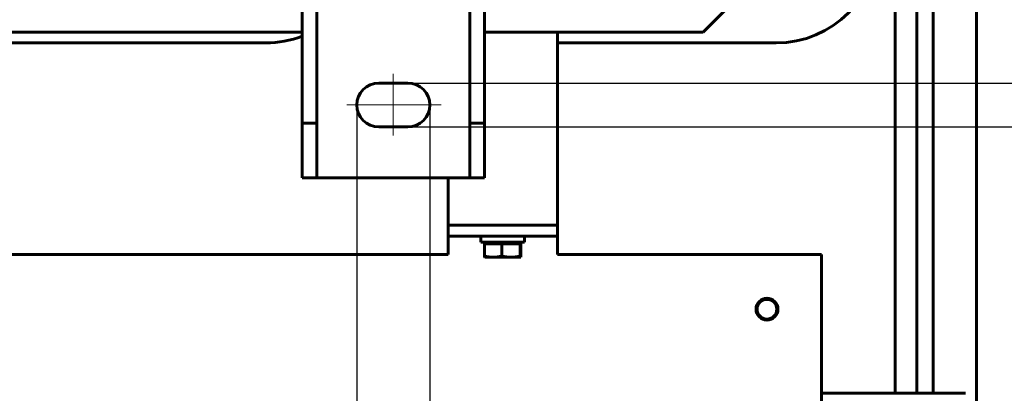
# Model space of a CAD drawing. Header units: millimetres. Extents: x 0 to 297, y 0 to 420.
# Tile 12 of 15: x 154 to 222, y 275 to 301. Entities that reach past the tile are written whole.
import ezdxf

# ---------------------------------------------------------------- set-up
doc = ezdxf.new("R2010")
doc.units = ezdxf.units.MM
for name, pattern in [('K5LT_AXLED', [19.5, 15, -1.5, 1.5, -1.5]), ('K5LT_BASIC', [0]), ('K5LT_THIN', [0])]:
    doc.linetypes.add(name, pattern=pattern)
doc.layers.add('Системный слой', color=7, linetype='Continuous')
doc.styles.add('KDIMTEXTSTYLE', font='GOST_AU.SHX', dxfattribs={"width": 0.96, "oblique": 15, "height": 5})
doc.dimstyles.new('KDIMSTYLE (0.25)', dxfattribs={"dimtxt": 5, "dimasz": 1, "dimexe": 2, "dimexo": 0, "dimgap": 1, "dimtad": 1, "dimlfac": 4, "dimtxsty": 'KDIMTEXTSTYLE', "dimsah": 1, "dimcen": 0, "dimdle": 1, "dimadec": 0, "dimazin": 0, "dimtfac": 0.667, "dimtmove": 0, "dimatfit": 3, "dimfxl": 1, "dimtvp": 1, "dimtolj": 1, "dimtzin": 0, "dimarcsym": 0})

# ---------------------------------------------------------------- blocks, each defined once
blk = doc.blocks.new('U73')
at = {"layer": 'Системный слой', "color": 150, "linetype": 'K5LT_BASIC', "lineweight": 60, "true_color": 0x0080ff}
for p, q in [((203.297, 342.31), (211.925, 342.31)), ((211.925, 342.31), (211.96, 342.31)), ((211.96, 342.31), (211.969, 342.31)), ((211.969, 342.31), (211.981, 342.31)), ((211.981, 342.31), (211.999, 342.31)), ((211.999, 342.31), (212.008, 342.31)), ((212.008, 342.31), (212.024, 342.31)), ((212.024, 342.31), (212.057, 342.31)), ((212.057, 342.31), (212.123, 342.31)), ((212.123, 342.31), (212.253, 342.31)), ((212.253, 342.31), (212.515, 342.31)), ((212.515, 342.31), (212.835, 342.31)), ((212.835, 342.31), (213.696, 342.31)), ((213.696, 342.31), (214.269, 342.31)), ((214.269, 342.31), (214.378, 342.31)), ((214.378, 342.31), (214.386, 342.31)), ((214.386, 342.31), (214.401, 342.31)), ((214.401, 342.31), (214.431, 342.31)), ((214.431, 342.31), (214.485, 342.31)), ((214.485, 342.31), (214.512, 342.31)), ((214.512, 342.31), (214.575, 342.31)), ((214.575, 342.31), (214.599, 342.31)), ((214.599, 342.31), (214.61, 342.31)), ((214.61, 342.31), (214.618, 342.31)), ((214.618, 342.31), (214.627, 342.31)), ((214.627, 342.31), (214.638, 342.31)), ((214.638, 342.31), (214.66, 342.31)), ((214.66, 342.31), (214.686, 342.31)), ((214.686, 342.31), (214.694, 342.31)), ((214.694, 342.31), (214.706, 342.31)), ((214.706, 342.31), (214.723, 342.31)), ((214.723, 342.31), (214.735, 342.31)), ((214.735, 342.31), (214.743, 342.31)), ((214.743, 342.31), (214.753, 342.31)), ((214.753, 342.31), (214.764, 342.31)), ((214.764, 342.31), (214.773, 342.31)), ((214.773, 342.31), (214.782, 342.31)), ((214.782, 342.31), (214.801, 342.31)), ((214.801, 342.31), (214.823, 342.31)), ((214.823, 342.31), (214.831, 342.31)), ((214.831, 342.31), (214.841, 342.31)), ((214.841, 342.31), (214.861, 342.31)), ((214.861, 342.31), (214.901, 342.31)), ((214.901, 342.31), (214.938, 342.31)), ((214.938, 342.31), (214.946, 342.31)), ((214.946, 342.31), (214.958, 342.31)), ((214.958, 342.31), (214.981, 342.31)), ((214.981, 342.31), (215.027, 342.31)), ((215.027, 342.31), (215.118, 342.31)), ((215.118, 342.31), (215.164, 342.31)), ((215.164, 342.31), (215.171, 342.31)), ((215.171, 342.31), (215.186, 342.31)), ((215.186, 342.31), (215.215, 342.31)), ((215.215, 342.31), (215.262, 342.31)), ((215.262, 342.31), (215.319, 342.31)), ((215.319, 342.31), (215.39, 342.31)), ((215.39, 342.31), (215.44, 342.31)), ((215.44, 342.31), (215.515, 342.31)), ((215.515, 342.31), (215.61, 342.31)), ((215.61, 342.31), (215.619, 342.31)), ((215.619, 342.31), (215.635, 342.31)), ((215.635, 342.31), (215.669, 342.31)), ((215.669, 342.31), (215.737, 342.31)), ((215.737, 342.31), (215.875, 342.31)), ((215.875, 342.31), (215.972, 342.31)), ((215.972, 342.31), (215.981, 342.31)), ((215.981, 342.31), (215.994, 342.31)), ((215.994, 342.31), (216.021, 342.31)), ((216.021, 342.31), (216.067, 342.31)), ((216.067, 342.31), (216.076, 342.31)), ((216.076, 342.31), (216.085, 342.31)), ((216.085, 342.31), (216.093, 342.31)), ((216.093, 342.31), (216.102, 342.31)), ((216.102, 342.31), (216.113, 342.309)), ((216.113, 342.309), (216.122, 342.309)), ((216.122, 342.309), (216.13, 342.309)), ((216.13, 342.309), (216.145, 342.309)), ((216.145, 342.309), (216.166, 342.308)), ((216.166, 342.308), (216.175, 342.308)), ((216.175, 342.308), (216.185, 342.308)), ((216.185, 342.308), (216.206, 342.307)), ((216.206, 342.307), (216.249, 342.305)), ((216.249, 342.305), (216.267, 342.304)), ((216.267, 342.304), (216.276, 342.304)), ((216.276, 342.304), (216.289, 342.303)), ((216.289, 342.303), (216.313, 342.301)), ((216.313, 342.301), (216.362, 342.298)), ((216.362, 342.298), (216.461, 342.288)), ((216.461, 342.288), (216.475, 342.287)), ((216.475, 342.287), (216.484, 342.286)), ((216.484, 342.286), (216.5, 342.284)), ((216.5, 342.284), (216.531, 342.28)), ((216.531, 342.28), (216.593, 342.272)), ((216.593, 342.272), (216.717, 342.252)), ((216.717, 342.252), (216.892, 342.218)), ((216.892, 342.218), (216.901, 342.216)), ((216.901, 342.216), (216.92, 342.212)), ((216.92, 342.212), (216.956, 342.203)), ((216.956, 342.203), (217.029, 342.185)), ((217.029, 342.185), (217.17, 342.147)), ((217.17, 342.147), (217.367, 342.082)), ((217.367, 342.082), (217.376, 342.079)), ((217.376, 342.079), (217.394, 342.073)), ((217.394, 342.073), (217.428, 342.06)), ((217.428, 342.06), (217.497, 342.033)), ((217.497, 342.033), (217.632, 341.975)), ((217.632, 341.975), (217.764, 341.912)), ((217.764, 341.912), (217.772, 341.908)), ((217.772, 341.908), (217.788, 341.9)), ((217.788, 341.9), (217.82, 341.883)), ((217.82, 341.883), (217.884, 341.849)), ((217.884, 341.849), (218.011, 341.776)), ((218.011, 341.776), (218.154, 341.686)), ((218.154, 341.686), (218.162, 341.681)), ((218.162, 341.681), (218.178, 341.67)), ((218.178, 341.67), (218.21, 341.648)), ((218.21, 341.648), (218.273, 341.604)), ((218.273, 341.604), (218.396, 341.512)), ((218.396, 341.512), (218.544, 341.39)), ((218.544, 341.39), (218.551, 341.383)), ((218.551, 341.383), (218.566, 341.37)), ((218.566, 341.37), (218.596, 341.343)), ((218.596, 341.343), (218.655, 341.29)), ((218.655, 341.29), (218.768, 341.178)), ((218.768, 341.178), (218.888, 341.049)), ((218.888, 341.049), (218.895, 341.041)), ((218.895, 341.041), (218.908, 341.026)), ((218.908, 341.026), (218.934, 340.997)), ((218.934, 340.997), (218.984, 340.936)), ((218.984, 340.936), (219.082, 340.812)), ((219.082, 340.812), (219.185, 340.667)), ((219.185, 340.667), (219.191, 340.659)), ((219.191, 340.659), (219.202, 340.642)), ((219.202, 340.642), (219.224, 340.609)), ((219.224, 340.609), (219.267, 340.542)), ((219.267, 340.542), (219.348, 340.405)), ((219.348, 340.405), (219.434, 340.245)), ((219.434, 340.245), (219.438, 340.236)), ((219.438, 340.236), (219.447, 340.219)), ((219.447, 340.219), (219.463, 340.184)), ((219.463, 340.184), (219.496, 340.115)), ((219.496, 340.115), (219.556, 339.975)), ((219.556, 339.975), (219.61, 339.833)), ((219.61, 339.833), (219.613, 339.824)), ((219.613, 339.824), (219.619, 339.807)), ((219.619, 339.807), (219.631, 339.773)), ((219.631, 339.773), (219.653, 339.705)), ((219.653, 339.705), (219.693, 339.568)), ((219.693, 339.568), (219.73, 339.42)), ((219.73, 339.42), (219.732, 339.41)), ((219.732, 339.41), (219.737, 339.391)), ((219.737, 339.391), (219.745, 339.354)), ((219.745, 339.354), (219.76, 339.278)), ((219.76, 339.278), (219.788, 339.123)), ((219.788, 339.123), (219.816, 338.901)), ((219.816, 338.901), (219.817, 338.892)), ((219.817, 338.892), (219.819, 338.873)), ((219.819, 338.873), (219.822, 338.835)), ((219.822, 338.835), (219.827, 338.76)), ((219.827, 338.76), (219.833, 338.611)), ((219.833, 338.611), (219.834, 338.532)), ((219.834, 338.532), (219.834, 338.523)), ((219.834, 338.523), (219.834, 338.508)), ((219.834, 338.508), (219.834, 338.477)), ((219.834, 338.477), (219.834, 338.417)), ((219.834, 338.417), (219.834, 338.3)), ((219.834, 338.3), (219.834, 338.253)), ((219.834, 338.253), (219.834, 338.245)), ((219.834, 338.245), (219.834, 338.231)), ((219.834, 338.231), (219.834, 338.204)), ((219.834, 338.204), (219.834, 338.149)), ((219.834, 338.149), (219.834, 338.086)), ((219.834, 338.086), (219.834, 338.054)), ((219.834, 338.054), (219.834, 338.038)), ((219.834, 338.038), (219.834, 338.001)), ((219.834, 338.001), (219.834, 337.984)), ((219.834, 337.984), (219.834, 337.96)), ((219.834, 337.96), (219.834, 337.953)), ((219.834, 337.953), (219.834, 337.939)), ((219.834, 337.939), (219.834, 337.913)), ((219.834, 337.913), (219.834, 337.859)), ((219.834, 337.859), (219.834, 337.752)), ((219.834, 337.752), (219.834, 337.731)), ((219.834, 337.731), (219.834, 337.723)), ((219.834, 337.723), (219.834, 337.711)), ((219.834, 337.711), (219.834, 337.688)), ((219.834, 337.688), (219.834, 337.639)), ((219.834, 337.639), (219.834, 337.617)), ((219.834, 337.617), (219.834, 337.608)), ((219.834, 337.608), (219.834, 337.598)), ((219.834, 337.598), (219.834, 337.59)), ((219.834, 337.59), (219.834, 337.581)), ((219.834, 337.581), (219.834, 337.571)), ((219.834, 337.571), (219.834, 337.557)), ((219.834, 337.557), (219.834, 337.549)), ((219.834, 337.549), (219.834, 337.539)), ((219.834, 337.539), (219.834, 337.52)), ((219.834, 337.52), (219.834, 337.497)), ((219.834, 337.497), (219.834, 337.489)), ((219.834, 337.489), (219.834, 337.478)), ((219.834, 337.478), (219.834, 337.457)), ((219.834, 337.457), (219.834, 337.414)), ((219.834, 337.414), (219.834, 337.377)), ((219.834, 337.377), (219.834, 337.368)), ((219.834, 337.368), (219.834, 337.356)), ((219.834, 337.356), (219.834, 337.331)), ((219.834, 337.331), (219.834, 337.28)), ((219.834, 337.28), (219.834, 337.179)), ((219.834, 337.179), (219.834, 336.976)), ((219.834, 336.976), (219.834, 336.615)), ((219.834, 336.615), (219.834, 336.239)), ((219.834, 336.239), (219.834, 336.167)), ((219.834, 336.167), (219.834, 336.158)), ((219.834, 336.158), (219.834, 336.142)), ((219.834, 336.142), (219.834, 336.109)), ((219.834, 336.109), (219.834, 336.044)), ((219.834, 336.044), (219.834, 335.914)), ((219.834, 335.914), (219.834, 335.739)), ((219.834, 335.739), (219.834, 335.38)), ((219.834, 335.38), (219.834, 334.655)), ((219.834, 334.655), (219.834, 333.209)), ((219.834, 333.209), (219.834, 330.315)), ((219.834, 330.315), (219.834, 324.524)), ((219.834, 324.524), (219.834, 312.943)), ((219.834, 312.943), (219.834, 289.78)), ((219.834, 289.78), (219.834, 277.191)), ((219.834, 277.191), (219.834, 277.182)), ((219.834, 277.182), (219.834, 277.168)), ((219.834, 277.168), (219.834, 277.139)), ((219.834, 277.139), (219.834, 277.081)), ((219.834, 277.081), (219.834, 276.966)), ((219.834, 276.966), (219.834, 276.822)), ((219.834, 276.822), (219.834, 276.813)), ((219.834, 276.813), (219.834, 276.797)), ((219.834, 276.797), (219.834, 276.765)), ((219.834, 276.765), (219.834, 276.702)), ((219.834, 276.702), (219.834, 276.576)), ((219.834, 276.576), (219.834, 276.45)), ((219.834, 276.45), (219.834, 276.442)), ((219.834, 276.442), (219.834, 276.426)), ((219.834, 276.426), (219.834, 276.396)), ((219.834, 276.396), (219.834, 276.335)), ((219.834, 276.335), (219.834, 276.216)), ((219.834, 276.216), (219.834, 276.102)), ((219.834, 276.102), (219.834, 276.094)), ((219.834, 276.094), (219.834, 276.08)), ((219.834, 276.08), (219.834, 276.051)), ((219.834, 276.051), (219.834, 275.995)), ((219.834, 275.995), (219.834, 275.884)), ((219.834, 275.884), (219.834, 275.774)), ((219.834, 275.774), (219.834, 275.767)), ((219.834, 275.767), (219.834, 275.754)), ((219.834, 275.754), (219.834, 275.728)), ((219.834, 275.728), (219.834, 275.676)), ((219.834, 275.676), (219.834, 275.574)), ((219.834, 275.574), (219.834, 275.475)), ((219.834, 275.475), (219.834, 275.469)), ((219.834, 275.469), (219.834, 275.457)), ((219.834, 275.457), (219.834, 275.434)), ((219.834, 275.434), (219.834, 275.388)), ((219.834, 275.388), (219.834, 275.299)), ((219.834, 275.299), (219.834, 275.216)), ((219.834, 275.216), (219.834, 275.21)), ((219.834, 275.21), (219.834, 275.2)), ((219.834, 275.2), (219.834, 275.18)), ((219.834, 275.18), (219.834, 275.14)), ((219.834, 275.14), (219.834, 275.065)), ((219.834, 275.065), (219.834, 274.992)), ((219.834, 274.992), (219.834, 274.988)), ((219.834, 274.988), (219.834, 274.98)), ((219.834, 274.98), (219.834, 274.963)), ((219.834, 274.963), (219.834, 274.931)), ((219.834, 274.931), (219.834, 274.869)), ((219.834, 274.869), (219.834, 274.812)), ((219.834, 274.812), (219.834, 274.809)), ((219.834, 274.809), (219.834, 274.802)), ((219.834, 274.802), (219.834, 274.789)), ((219.834, 274.789), (219.834, 274.765)), ((219.834, 274.765), (219.834, 274.72)), ((219.834, 274.72), (219.834, 274.68)), ((219.834, 274.68), (219.834, 274.678)), ((219.834, 274.678), (219.834, 274.673)), ((219.834, 274.673), (219.834, 274.665)), ((219.834, 274.665), (219.834, 274.648)), ((219.834, 274.648), (219.834, 274.619)), ((219.834, 274.619), (219.834, 274.596)), ((219.834, 274.596), (219.834, 274.594)), ((219.834, 274.594), (219.834, 274.592)), ((219.834, 274.592), (219.834, 274.588)), ((219.834, 274.588), (219.834, 274.581)), ((219.834, 274.581), (219.834, 274.575)), ((219.834, 274.575), (219.834, 274.572)), ((219.834, 274.572), (219.834, 274.571)), ((219.834, 274.571), (219.834, 274.57)), ((219.834, 274.57), (219.834, 274.569)), ((219.834, 274.569), (219.834, 274.568)), ((219.834, 274.568), (219.834, 274.567)), ((219.834, 274.567), (219.834, 274.564)), ((219.834, 274.564), (219.834, 274.562)), ((219.834, 274.562), (219.834, 274.561)), ((219.834, 274.561), (219.834, 274.561)), ((219.834, 274.561), (219.834, 274.561)), ((219.834, 274.561), (219.834, 274.561)), ((219.834, 274.561), (219.834, 274.56)), ((219.834, 274.56), (219.834, 274.56)), ((219.834, 274.56), (219.834, 274.56)), ((219.834, 274.56), (219.834, 274.56)), ((219.834, 274.56), (219.834, 274.56)), ((219.834, 274.56), (219.834, 274.56)), ((219.834, 274.56), (219.834, 274.56)), ((219.834, 274.56), (219.834, 274.56)), ((219.834, 274.56), (219.834, 274.56))]:
    blk.add_line(p, q, dxfattribs=at)
blk = doc.blocks.new('U76')
at = {"layer": 'Системный слой', "color": 150, "linetype": 'K5LT_BASIC', "lineweight": 60, "true_color": 0x0080ff}
for p, q in [((211.108, 275.31), (209.21, 275.31)), ((213.981, 275.31), (211.108, 275.31)), ((215.418, 275.31), (213.981, 275.31)), ((216.859, 275.31), (215.418, 275.31)), ((217.367, 275.31), (216.859, 275.31)), ((217.762, 275.31), (217.367, 275.31)), ((217.945, 275.31), (217.762, 275.31)), ((218.033, 275.31), (217.945, 275.31)), ((218.076, 275.31), (218.033, 275.31)), ((218.208, 275.31), (218.076, 275.31)), ((218.271, 275.31), (218.208, 275.31)), ((218.303, 275.31), (218.271, 275.31)), ((218.318, 275.31), (218.303, 275.31)), ((218.326, 275.31), (218.318, 275.31)), ((218.335, 275.31), (218.326, 275.31)), ((218.341, 275.31), (218.335, 275.31)), ((218.345, 275.31), (218.341, 275.31)), ((218.348, 275.31), (218.345, 275.31)), ((218.35, 275.31), (218.348, 275.31)), ((218.351, 275.31), (218.35, 275.31)), ((218.353, 275.31), (218.351, 275.31)), ((218.354, 275.31), (218.353, 275.31)), ((218.356, 275.31), (218.354, 275.31)), ((218.359, 275.31), (218.356, 275.31)), ((218.476, 275.31), (218.359, 275.31)), ((218.908, 275.31), (218.476, 275.31)), ((219.028, 275.31), (218.908, 275.31)), ((219.063, 275.31), (219.028, 275.31)), ((219.074, 275.31), (219.063, 275.31)), ((219.078, 275.31), (219.074, 275.31)), ((219.08, 275.31), (219.078, 275.31)), ((219.081, 275.31), (219.08, 275.31)), ((219.08, 275.31), (219.08, 275.31)), ((219.082, 275.31), (219.081, 275.31)), ((219.081, 275.31), (219.081, 275.31)), ((219.081, 275.31), (219.081, 275.31)), ((219.081, 275.31), (219.081, 275.31)), ((219.081, 275.31), (219.081, 275.31)), ((219.081, 275.31), (219.081, 275.31)), ((219.083, 275.31), (219.082, 275.31)), ((219.082, 275.31), (219.082, 275.31)), ((219.082, 275.31), (219.082, 275.31)), ((219.082, 275.31), (219.082, 275.31)), ((219.082, 275.31), (219.082, 275.31)), ((219.082, 275.31), (219.082, 275.31)), ((219.082, 275.31), (219.082, 275.31)), ((219.082, 275.31), (219.082, 275.31)), ((219.082, 275.31), (219.082, 275.31)), ((219.082, 275.31), (219.082, 275.31)), ((219.082, 275.31), (219.082, 275.31)), ((219.082, 275.31), (219.082, 275.31)), ((219.082, 275.31), (219.082, 275.31)), ((219.082, 275.31), (219.082, 275.31)), ((219.084, 275.31), (219.083, 275.31)), ((219.083, 275.31), (219.083, 275.31)), ((219.083, 275.31), (219.083, 275.31)), ((219.083, 275.31), (219.083, 275.31)), ((219.083, 275.31), (219.083, 275.31)), ((219.083, 275.31), (219.083, 275.31)), ((219.084, 275.31), (219.084, 275.31)), ((219.084, 275.31), (219.084, 275.31)), ((219.084, 275.31), (219.084, 275.31)), ((219.084, 275.31), (219.084, 275.31)), ((219.084, 275.31), (219.084, 275.31)), ((219.084, 275.31), (219.084, 275.31)), ((219.084, 275.31), (219.084, 275.31)), ((219.084, 275.31), (219.084, 275.31))]:
    blk.add_line(p, q, dxfattribs=at)
blk = doc.blocks.new('U88')
at = {"layer": 'Системный слой', "color": 150, "linetype": 'K5LT_BASIC', "lineweight": 60, "true_color": 0x0080ff}
for p, q in [((215.742, 315.566), (215.742, 293.752)), ((215.742, 293.752), (215.742, 277.547)), ((215.742, 277.547), (215.742, 277.519)), ((215.742, 277.519), (215.742, 277.478)), ((215.742, 277.478), (215.742, 277.416)), ((215.742, 277.416), (215.742, 277.323)), ((215.742, 277.323), (215.742, 277.184)), ((215.742, 277.184), (215.742, 276.977)), ((215.742, 276.977), (215.742, 276.673)), ((215.742, 276.673), (215.742, 276.401)), ((215.742, 276.401), (215.742, 276.379)), ((215.742, 276.379), (215.742, 276.335)), ((215.742, 276.335), (215.742, 276.248)), ((215.742, 276.248), (215.742, 276.08)), ((215.742, 276.08), (215.742, 275.761)), ((215.742, 275.761), (215.742, 275.437)), ((215.742, 275.437), (215.742, 275.427)), ((215.742, 275.427), (215.742, 275.408)), ((215.742, 275.408), (215.742, 275.369)), ((215.742, 275.369), (215.742, 275.31))]:
    blk.add_line(p, q, dxfattribs=at)
blk = doc.blocks.new('U90')
at = {"layer": 'Системный слой', "color": 150, "linetype": 'K5LT_BASIC', "lineweight": 60, "true_color": 0x0080ff}
for p, q in [((214.242, 308.165), (214.242, 282.914)), ((214.242, 282.914), (214.242, 277.361)), ((214.242, 277.361), (214.242, 277.354)), ((214.242, 277.354), (214.242, 277.342)), ((214.242, 277.342), (214.242, 277.32)), ((214.242, 277.32), (214.242, 277.274)), ((214.242, 277.274), (214.242, 277.183)), ((214.242, 277.183), (214.242, 277.153)), ((214.242, 277.153), (214.242, 277.146)), ((214.242, 277.146), (214.242, 277.132)), ((214.242, 277.132), (214.242, 277.104)), ((214.242, 277.104), (214.242, 277.048)), ((214.242, 277.048), (214.242, 276.937)), ((214.242, 276.937), (214.242, 276.769)), ((214.242, 276.769), (214.242, 276.761)), ((214.242, 276.761), (214.242, 276.745)), ((214.242, 276.745), (214.242, 276.713)), ((214.242, 276.713), (214.242, 276.651)), ((214.242, 276.651), (214.242, 276.527)), ((214.242, 276.527), (214.242, 276.398)), ((214.242, 276.398), (214.242, 276.39)), ((214.242, 276.39), (214.242, 276.376)), ((214.242, 276.376), (214.242, 276.346)), ((214.242, 276.346), (214.242, 276.287)), ((214.242, 276.287), (214.242, 276.172)), ((214.242, 276.172), (214.242, 276.052)), ((214.242, 276.052), (214.242, 276.045)), ((214.242, 276.045), (214.242, 276.031)), ((214.242, 276.031), (214.242, 276.003)), ((214.242, 276.003), (214.242, 275.949)), ((214.242, 275.949), (214.242, 275.842)), ((214.242, 275.842), (214.242, 275.726)), ((214.242, 275.726), (214.242, 275.72)), ((214.242, 275.72), (214.242, 275.707)), ((214.242, 275.707), (214.242, 275.682)), ((214.242, 275.682), (214.242, 275.632)), ((214.242, 275.632), (214.242, 275.535)), ((214.242, 275.535), (214.242, 275.434)), ((214.242, 275.434), (214.242, 275.428)), ((214.242, 275.428), (214.242, 275.419)), ((214.242, 275.419), (214.242, 275.4)), ((214.242, 275.4), (214.242, 275.362)), ((214.242, 275.362), (214.242, 275.31))]:
    blk.add_line(p, q, dxfattribs=at)
blk = doc.blocks.new('U93')
at = {"layer": 'Системный слой', "color": 150, "linetype": 'K5LT_BASIC', "lineweight": 60, "true_color": 0x0080ff}
for p, q in [((168.297, 340.81), (173.585, 340.81)), ((178.545, 340.81), (181.125, 340.81)), ((186.085, 340.81), (194.835, 340.81)), ((203.297, 340.81), (211.992, 340.81)), ((215.017, 340.776), (215.253, 340.718)), ((215.253, 340.718), (215.436, 340.653)), ((215.436, 340.653), (215.479, 340.635)), ((215.479, 340.635), (215.492, 340.629)), ((215.492, 340.629), (215.517, 340.618)), ((215.517, 340.618), (215.568, 340.595)), ((215.568, 340.595), (215.668, 340.545)), ((215.668, 340.545), (215.859, 340.431)), ((215.859, 340.431), (216.203, 340.149)), ((216.203, 340.149), (216.211, 340.14)), ((216.211, 340.14), (216.228, 340.123)), ((216.228, 340.123), (216.26, 340.089)), ((216.26, 340.089), (216.323, 340.018)), ((216.323, 340.018), (216.439, 339.87)), ((216.439, 339.87), (216.632, 339.546)), ((216.632, 339.546), (216.692, 339.412)), ((216.692, 339.412), (216.699, 339.396)), ((216.699, 339.396), (216.712, 339.363)), ((216.712, 339.363), (216.736, 339.298)), ((216.736, 339.298), (216.778, 339.169)), ((216.778, 339.169), (216.824, 338.976)), ((216.824, 338.976), (216.855, 338.719)), ((216.855, 338.719), (216.86, 338.551)), ((216.86, 338.551), (216.86, 338.532)), ((216.86, 338.532), (216.86, 338.493)), ((216.86, 338.493), (216.86, 338.414)), ((216.86, 338.414), (216.86, 338.246)), ((216.86, 338.246), (216.86, 338.081)), ((216.86, 338.081), (216.86, 337.997)), ((216.86, 337.997), (216.86, 337.955)), ((216.86, 337.955), (216.86, 337.934)), ((216.86, 337.934), (216.86, 337.923)), ((216.86, 337.923), (216.86, 337.908)), ((216.86, 337.908), (216.86, 337.885)), ((216.86, 337.885), (216.86, 337.85)), ((216.86, 337.85), (216.86, 337.799)), ((216.86, 337.799), (216.86, 337.723)), ((216.86, 337.723), (216.86, 337.61)), ((216.86, 337.61), (216.86, 337.444)), ((216.86, 337.444), (216.86, 337.271)), ((216.86, 337.271), (216.86, 336.927)), ((216.86, 336.927), (216.86, 336.237)), ((216.86, 336.237), (216.86, 334.859)), ((216.86, 334.859), (216.86, 332.102)), ((216.86, 332.102), (216.86, 326.587)), ((216.86, 326.587), (216.86, 315.559)), ((216.86, 315.559), (216.86, 293.502)), ((216.86, 293.502), (216.86, 277.547)), ((216.86, 277.547), (216.86, 277.519)), ((216.86, 277.519), (216.86, 277.478)), ((216.86, 277.478), (216.86, 277.416)), ((216.86, 277.416), (216.86, 277.323)), ((216.86, 277.323), (216.86, 277.184)), ((216.86, 277.184), (216.86, 276.977)), ((216.86, 276.977), (216.86, 276.673)), ((216.86, 276.673), (216.86, 276.401)), ((216.86, 276.401), (216.86, 276.379)), ((216.86, 276.379), (216.86, 276.335)), ((216.86, 276.335), (216.86, 276.248)), ((216.86, 276.248), (216.86, 276.08)), ((216.86, 276.08), (216.86, 275.761)), ((216.86, 275.761), (216.86, 275.437)), ((216.86, 275.437), (216.86, 275.427)), ((216.86, 275.427), (216.86, 275.408)), ((216.86, 275.408), (216.86, 275.369)), ((216.86, 275.369), (216.86, 275.31))]:
    blk.add_line(p, q, dxfattribs=at)
blk = doc.blocks.new('U96')
at = {"layer": 'Системный слой', "color": 150, "linetype": 'K5LT_BASIC', "lineweight": 60, "true_color": 0x0080ff}
for p, q in [((173.585, 300.075), (151.085, 300.075)), ((201.085, 300.075), (186.085, 300.075))]:
    blk.add_line(p, q, dxfattribs=at)
blk = doc.blocks.new('U103')
at = {"layer": 'Системный слой', "color": 150, "linetype": 'K5LT_BASIC', "lineweight": 60, "true_color": 0x0080ff}
for p, q in [((188.556, 285.563), (188.557, 285.563)), ((188.557, 285.563), (188.558, 285.562)), ((188.558, 285.562), (188.559, 285.562)), ((188.559, 285.562), (188.56, 285.559)), ((188.56, 285.559), (188.562, 285.555)), ((188.562, 285.555), (188.564, 285.55))]:
    blk.add_line(p, q, dxfattribs=at)
blk = doc.blocks.new('U104')
at = {"layer": 'Системный слой', "color": 150, "linetype": 'K5LT_BASIC', "lineweight": 60, "true_color": 0x0080ff}
for p, q in [((188.557, 284.638), (188.556, 284.638)), ((188.558, 284.638), (188.557, 284.638)), ((188.559, 284.638), (188.558, 284.638)), ((188.562, 284.641), (188.559, 284.638)), ((188.567, 284.647), (188.562, 284.641)), ((188.569, 284.651), (188.567, 284.647)), ((188.57, 284.654), (188.569, 284.651)), ((188.571, 284.655), (188.57, 284.654)), ((188.577, 284.672), (188.571, 284.656)), ((188.571, 284.656), (188.571, 284.655)), ((188.586, 284.707), (188.577, 284.672))]:
    blk.add_line(p, q, dxfattribs=at)
blk = doc.blocks.new('KDIMARROW_02')
at = {"layer": 'Системный слой'}
blk.add_hatch(color=0, dxfattribs=at).paths.add_polyline_path([(4.5, 0), (5, 0.658), (0, 0), (5, -0.658)])
at = {"layer": 'Системный слой', "color": 0, "linetype": 'K5LT_THIN', "lineweight": 18}
for p, q in [((0, 0), (-1, 0)), ((5, 0.658), (0, 0)), ((0, 0), (5, -0.658)), ((0, 0), (7, 0)), ((4.5, 0), (5, 0.658)), ((5, -0.658), (4.5, 0))]:
    blk.add_line(p, q, dxfattribs=at)

msp = doc.modelspace()

# ---------------------------------------------------------------- linework, layer by layer
at = {"layer": 'Системный слой', "color": 150, "linetype": 'K5LT_BASIC', "lineweight": 60, "true_color": 0x0080ff}
for p, q in [((173.585, 293.8253), (173.585, 343.8253)), ((174.585, 293.8253), (174.585, 343.8253)), ((185.085, 293.8253), (185.085, 343.8253)), ((186.085, 293.8253), (186.085, 343.8253)), ((201.085, 300.0753), (204.835, 303.8253)), ((191.085, 300.0753), (191.085, 286.8253)), ((171.085, 299.3253), (153.585, 299.3253)), ((206.085, 299.3253), (191.085, 299.3253)), ((178.835, 296.5753), (180.835, 296.5753)), ((173.585, 290.0753), (173.585, 293.8253)), ((173.585, 293.8253), (174.585, 293.8253)), ((174.585, 293.8253), (174.585, 290.0753)), ((185.085, 293.8253), (186.085, 293.8253)), ((185.085, 290.0753), (185.085, 293.8253)), ((186.085, 293.8253), (186.085, 290.0753)), ((180.835, 293.5753), (178.835, 293.5753)), ((174.585, 290.0753), (173.585, 290.0753)), ((185.085, 290.0753), (174.585, 290.0753)), ((183.585, 290.0753), (183.585, 286.8253)), ((186.085, 290.0753), (185.085, 290.0753)), ((183.585, 286.0753), (183.585, 286.8253)), ((191.085, 286.8253), (183.585, 286.8253)), ((190.335, 286.8253), (184.335, 286.8253)), ((191.085, 286.8253), (191.085, 286.0753)), ((183.585, 285.3253), (183.585, 286.0753)), ((184.335, 286.0753), (183.585, 286.0753)), ((190.335, 286.0753), (184.335, 286.0753)), ((185.835, 286.0753), (185.835, 285.6753)), ((188.835, 285.6753), (185.835, 285.6753)), ((186.225, 285.6753), (186.1114, 285.5617)), ((188.445, 285.6753), (188.5587, 285.5615)), ((188.835, 286.0753), (188.835, 285.6753)), ((191.085, 286.0753), (190.335, 286.0753)), ((191.085, 286.0753), (191.085, 285.3253)), ((183.585, 285.3253), (183.585, 284.8253)), ((186.084, 285.5503), (186.084, 284.7066)), ((186.084, 285.5503), (186.5319, 285.5503)), ((186.8278, 285.5503), (187.2758, 285.5503)), ((187.2758, 285.5503), (187.746, 285.5503)), ((187.2758, 285.5503), (187.2758, 284.7066)), ((188.0566, 285.5503), (188.5268, 285.5503)), ((188.5268, 285.5503), (188.5268, 284.7066)), ((188.5268, 285.5503), (188.5491, 285.5503)), ((188.5638, 285.5503), (188.586, 285.5503)), ((188.586, 285.5503), (188.586, 284.7066)), ((191.085, 284.8253), (191.085, 285.3253)), ((141.085, 284.8253), (183.585, 284.8253)), ((186.1125, 284.6378), (186.1107, 284.6384)), ((186.1125, 284.6378), (186.6799, 284.6378)), ((186.6799, 284.6378), (187.9013, 284.6378)), ((188.5564, 284.6378), (187.9013, 284.6378)), ((188.5564, 284.6378), (188.5575, 284.6378)), ((188.5575, 284.6378), (188.5592, 284.6384)), ((191.085, 284.8253), (209.21, 284.8253)), ((209.21, 284.8253), (209.21, 255.5753)), ((213.0949, 275.3096), (209.21, 275.3096)), ((214.8719, 275.3096), (209.21, 275.3096)), ((219.0837, 275.3096), (219.0837, 275.3096))]:
    msp.add_line(p, q, dxfattribs=at)
at = {"layer": 'Системный слой', "color": 30, "linetype": 'K5LT_AXLED', "lineweight": 18, "true_color": 0xff8000}
for p, q in [((179.835, 292.9878), (179.835, 297.1988)), ((176.6359, 295.0753), (183.1096, 295.0753))]:
    msp.add_line(p, q, dxfattribs=at)
at = {"layer": 'Системный слой', "color": 150, "linetype": 'K5LT_BASIC', "lineweight": 60, "true_color": 0x0080ff}
for radius in [0.75, 0.675]:
    msp.add_circle((205.46, 281.0753), radius, dxfattribs=at)
for centre, radius, start, end in [((206.085, 306.3253), 7, 270, 0), ((171.085, 306.3253), 7, 270, 290.924832), ((178.835, 295.0753), 1.5, 90, 270), ((180.835, 295.0753), 1.5, 270, 90)]:
    msp.add_arc(centre, radius, start, end, dxfattribs=at)
msp.add_open_spline([(186.1114, 285.5617), (186.11, 285.5603), (186.1082, 285.5568), (186.1065, 285.5513), (186.1062, 285.5503)], degree=3, knots=[0, 0, 0, 0, 4.0776063, 5, 5, 5, 5], dxfattribs=at)
for points in [[(186.5319, 285.5503), (186.6305, 285.5669), (186.7292, 285.5669), (186.8278, 285.5503)], [(187.746, 285.5503), (187.8495, 285.5669), (187.9531, 285.5669), (188.0566, 285.5503)], [(188.5491, 285.5503), (188.5515, 285.5586), (188.554, 285.5628), (188.5564, 285.5628)], [(186.084, 284.7066), (186.0931, 284.667), (186.1022, 284.6416), (186.1114, 284.6382)], [(186.6799, 284.6378), (186.4812, 284.6378), (186.2826, 284.6638), (186.084, 284.7066)], [(187.2758, 284.7066), (187.0771, 284.6638), (186.8785, 284.6378), (186.6799, 284.6378)], [(187.9013, 284.6378), (187.6928, 284.6378), (187.4843, 284.6638), (187.2758, 284.7066)], [(188.5268, 284.7066), (188.3183, 284.6638), (188.1098, 284.6378), (187.9013, 284.6378)], [(188.5564, 284.6378), (188.5465, 284.6378), (188.5366, 284.6639), (188.5268, 284.7066)]]:
    msp.add_open_spline(points, degree=3, dxfattribs=at)

# ---------------------------------------------------------------- block references
at = {"layer": 'Системный слой'}
for name in ['U88', 'U73', 'U90', 'U93', 'U96', 'U103', 'U104', 'U76']:
    msp.add_blockref(name, (0, 0), dxfattribs=at)

# ---------------------------------------------------------------- dimensions: what is measured, and where the dimension line sits
at = {"layer": 'Системный слой', "color": 7}
msp.add_linear_dim(base=(234.8337, 293.5753), p1=(180.835, 296.5753), p2=(180.835, 293.5753), angle=90, location=(234.8337, 306.9327), text='\\H5.0;\\W0.965;\\Q15;\\H5.0;\\W0.965;\\Q15;\\Q15;d1', dimstyle='KDIMSTYLE (0.25)', override={"dimexo": 0, "dimblk1": 'KDIMARROW_02', "dimblk2": 'KDIMARROW_02', "dimse1": 0, "dimse2": 0, "dimclrt": 7, "dimtolj": 1}, dxfattribs=at).render()
msp.add_linear_dim(base=(177.335, 237.6281), p1=(182.335, 295.0753), p2=(177.335, 295.0753), location=(193.2215, 237.6281), text='\\H5.0;\\W0.965;\\Q15;\\H5.0;\\W0.965;\\Q15;\\Q15;d2', dimstyle='KDIMSTYLE (0.25)', override={"dimexo": 0, "dimblk1": 'KDIMARROW_02', "dimblk2": 'KDIMARROW_02', "dimse1": 0, "dimse2": 0, "dimclrt": 7, "dimtolj": 1}, dxfattribs=at).render()

doc.saveas('drawing.dxf')
